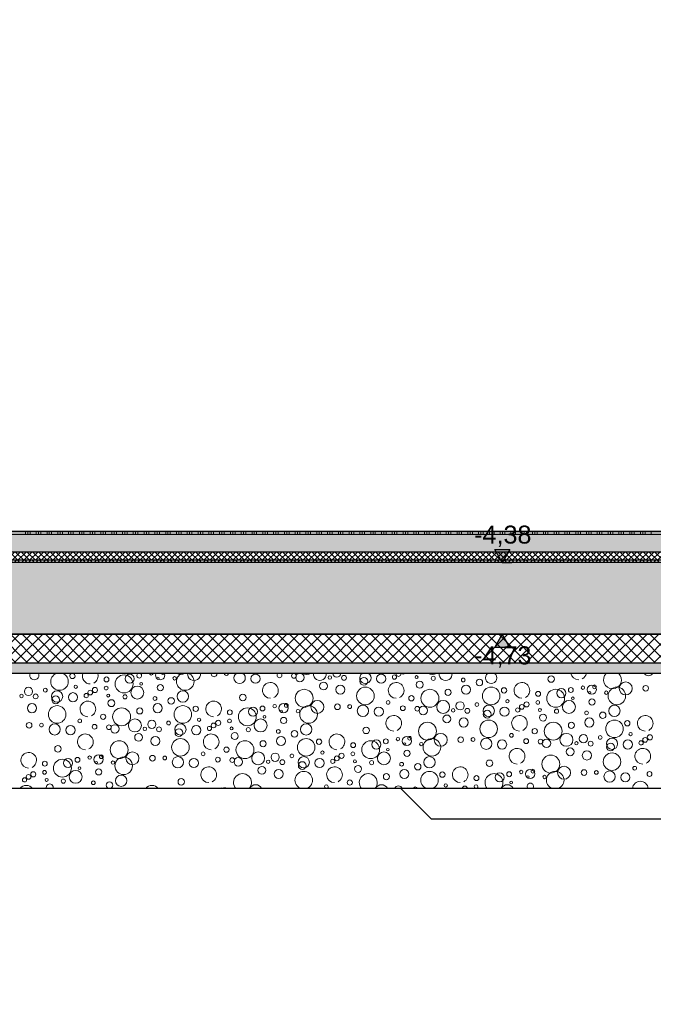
# Model space of a CAD drawing. Header units: metres. Extents: x -27.8 to 39.4, y -22.2 to 2.8.
# Tile 12 of 80: x 7.7 to 10.8, y -16.7 to -11.9. Entities that reach past the tile are written whole.
import ezdxf

# ---------------------------------------------------------------- set-up
doc = ezdxf.new("R2010")
doc.units = ezdxf.units.M
doc.header["$LTSCALE"] = 0.4
doc.header["$MEASUREMENT"] = 0
doc.linetypes.add('Strichlinie', pattern=[0.2, 0.15, -0.05])
doc.layers.get('0').update_dxf_attribs({"color": 8, "lineweight": 9})
doc.layers.get('Defpoints').update_dxf_attribs({"color": 8, "lineweight": 9})
for name, color, linetype in [('Neubau__ GHIW - druckfeste Dämmung u BP', 8, 'Continuous'), ('Neubau_A - Bodenaustausch', 8, 'Continuous'), ('Neubau_A - Sauberkeitsschicht', 8, 'Continuous'), ('Neubau_A-Bodenplatte', 8, 'Continuous'), ('Neubau_B-Bodenaufbau', 8, 'Continuous'), ('Neubau_T-Bemaßung', 8, 'Continuous')]:
    doc.layers.add(name, color=color, linetype=linetype)
doc.layers.add('S-Linien _ Schraffuren.2D', color=8, linetype='Continuous', lineweight=9)
doc.styles.add('ERSTELLTER_STIL_2', font='arial.ttf')
doc.dimstyles.new('ERSTELLTER_STIL__1', dxfattribs={"dimtxt": 0.0875, "dimasz": 0.059375, "dimexe": 0.18, "dimexo": 0.0625, "dimgap": 0, "dimtad": 1, "dimzin": 0, "dimdsep": 46, "dimtxsty": 'ERSTELLTER_STIL_2', "dimblk": 'ARROWHEAD_6', "dimblk1": 'ARROWHEAD_6', "dimblk2": 'ARROWHEAD_6', "dimcen": 0.09, "dimclrd": 7, "dimclre": 7, "dimclrt": 7, "dimazin": 0, "dimtfac": 1, "dimtdec": 4, "dimtmove": 0, "dimatfit": 3, "dimfxl": 1, "dimtolj": 1, "dimtzin": 0, "dimarcsym": 0})
pattern_1 = [(45, (388.31789, -10.175), (-0.035355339, 0.035355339), [0.0375, -0.0125]), (45, (388.31789, -10.139645), (-0.035355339, 0.035355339), [0.0375, -0.0125])]

# ---------------------------------------------------------------- blocks, each defined once
blk = doc.blocks.new('*X367', base_point=(4591.5834, -0.0469))
at = {"layer": 'Neubau_A - Bodenaustausch', "color": 253, "linetype": 'Continuous', "lineweight": 9, "true_color": 0x9f9f9f}
for centre, radius in [((4211.5208, -5.0182), 0.0436), ((4211.5483, -4.9931), 0.0223), ((4212.1602, -4.9931), 0.0223), ((4212.3474, -4.9789), 0.0115), ((4212.3764, -4.9874), 0.0205), ((4212.5219, -4.987), 0.00837), ((4212.5909, -4.989), 0.0118), ((4212.772, -4.9931), 0.0223), ((4212.8365, -4.985), 0.0103), ((4212.944, -4.985), 0.00732), ((4213.0252, -4.991), 0.0101), ((4213.5991, -4.9944), 0.0158), ((4211.2857, -5.0323), 0.00812), ((4211.4353, -4.9964), 0.0119), ((4211.4339, -5.0384), 0.00908), ((4211.5853, -5.0602), 0.0315), ((4211.6043, -5.0181), 0.00642), ((4211.6859, -4.991), 0.00574), ((4211.6975, -5.0362), 0.015), ((4211.767, -4.991), 0.00837), ((4212.4914, -5.0285), 0.0189), ((4212.5728, -5.0462), 0.0223), ((4212.6877, -5.0055), 0.0189), ((4212.9593, -5.0219), 0.0169), ((4213.1713, -4.9992), 0.00908), ((4213.1847, -5.0462), 0.0223), ((4213.2498, -5.011), 0.0158), ((4213.7534, -5.0367), 0.00837), ((4213.7965, -5.0462), 0.0223), ((4213.8102, -5.0326), 0.00908), ((4213.9616, -5.0402), 0.0315), ((4214.0589, -5.0396), 0.0137), ((4211.0219, -5.077), 0.00837), ((4211.056, -5.0549), 0.0201), ((4211.0909, -5.079), 0.0118), ((4211.1376, -5.0486), 0.00908), ((4211.195, -5.0793), 0.0275), ((4211.1877, -5.0955), 0.0189), ((4211.272, -5.0831), 0.0223), ((4211.3365, -5.075), 0.0103), ((4211.3561, -5.0604), 0.0115), ((4211.3791, -5.0479), 0.0126), ((4211.444, -5.075), 0.00732), ((4211.5252, -5.081), 0.0101), ((4211.8068, -5.0793), 0.0275), ((4212.0991, -5.0844), 0.0158), ((4212.3971, -5.0882), 0.0436), ((4212.6951, -5.0767), 0.0427), ((4212.919, -5.0881), 0.0128), ((4213.0089, -5.0882), 0.0436), ((4213.0975, -5.0594), 0.015), ((4213.3069, -5.0767), 0.0427), ((4213.3695, -5.0496), 0.013), ((4213.5353, -5.0664), 0.0119), ((4213.6208, -5.0882), 0.0436), ((4213.6483, -5.0631), 0.0223), ((4213.6945, -5.0477), 0.0119), ((4213.7859, -5.061), 0.00574), ((4213.867, -5.061), 0.00837), ((4213.9187, -5.0767), 0.0427), ((4211.0728, -5.1362), 0.0223), ((4211.1951, -5.1667), 0.0427), ((4211.4593, -5.1119), 0.0169), ((4211.6713, -5.0892), 0.00908), ((4211.6847, -5.1362), 0.0223), ((4211.7498, -5.101), 0.0158), ((4211.8069, -5.1667), 0.0427), ((4212.2534, -5.1267), 0.00837), ((4212.2965, -5.1362), 0.0223), ((4212.3102, -5.1226), 0.00908), ((4212.4187, -5.1667), 0.0427), ((4212.4616, -5.1302), 0.0315), ((4212.5589, -5.1296), 0.0137), ((4212.6187, -5.1287), 0.00908), ((4212.6832, -5.1493), 0.0275), ((4212.8054, -5.1084), 0.00908), ((4212.8774, -5.1366), 0.0117), ((4213.0734, -5.1302), 0.0315), ((4213.156, -5.1249), 0.0201), ((4213.2376, -5.1186), 0.00908), ((4213.295, -5.1493), 0.0275), ((4213.3857, -5.1023), 0.00812), ((4213.4561, -5.1304), 0.0115), ((4213.4791, -5.1179), 0.0126), ((4213.5339, -5.1084), 0.00908), ((4213.6853, -5.1302), 0.0315), ((4213.7043, -5.0881), 0.00642), ((4213.7975, -5.1062), 0.015), ((4213.9068, -5.1493), 0.0275), ((4211.419, -5.1781), 0.0128), ((4211.5089, -5.1782), 0.0436), ((4211.5975, -5.1494), 0.015), ((4211.8695, -5.1396), 0.013), ((4212.0353, -5.1564), 0.0119), ((4212.1208, -5.1782), 0.0436), ((4212.1483, -5.1531), 0.0223), ((4212.1945, -5.1377), 0.0119), ((4212.2043, -5.1781), 0.00642), ((4212.2859, -5.151), 0.00574), ((4212.367, -5.151), 0.00837), ((4212.7602, -5.1531), 0.0223), ((4212.9474, -5.1389), 0.0115), ((4212.9764, -5.1474), 0.0205), ((4213.0914, -5.1885), 0.0189), ((4213.1219, -5.147), 0.00837), ((4213.1909, -5.149), 0.0118), ((4213.2877, -5.1655), 0.0189), ((4213.372, -5.1531), 0.0223), ((4213.4365, -5.145), 0.0103), ((4213.544, -5.145), 0.00732), ((4213.5593, -5.1819), 0.0169), ((4213.6252, -5.151), 0.0101), ((4213.7713, -5.1592), 0.00908), ((4213.8498, -5.171), 0.0158), ((4211.0589, -5.2196), 0.0137), ((4211.1187, -5.2187), 0.00908), ((4211.1832, -5.2393), 0.0275), ((4211.2602, -5.2431), 0.0223), ((4211.3054, -5.1984), 0.00908), ((4211.3774, -5.2266), 0.0117), ((4211.4474, -5.2289), 0.0115), ((4211.4764, -5.2374), 0.0205), ((4211.5734, -5.2202), 0.0315), ((4211.656, -5.2149), 0.0201), ((4211.7376, -5.2086), 0.00908), ((4211.795, -5.2393), 0.0275), ((4211.872, -5.2431), 0.0223), ((4211.8857, -5.1923), 0.00812), ((4211.9561, -5.2204), 0.0115), ((4211.9791, -5.2079), 0.0126), ((4212.0339, -5.1984), 0.00908), ((4212.1853, -5.2202), 0.0315), ((4212.2975, -5.1962), 0.015), ((4212.4068, -5.2393), 0.0275), ((4212.9971, -5.2482), 0.0436), ((4213.1728, -5.2062), 0.0223), ((4213.2951, -5.2367), 0.0427), ((4213.6089, -5.2482), 0.0436), ((4213.6975, -5.2194), 0.015), ((4213.7847, -5.2062), 0.0223), ((4213.9069, -5.2367), 0.0427), ((4213.9695, -5.2096), 0.013), ((4211.5914, -5.2785), 0.0189), ((4211.6219, -5.237), 0.00837), ((4211.6909, -5.239), 0.0118), ((4211.7877, -5.2555), 0.0189), ((4211.9365, -5.235), 0.0103), ((4212.044, -5.235), 0.00732), ((4212.0593, -5.2719), 0.0169), ((4212.1252, -5.241), 0.0101), ((4212.2713, -5.2492), 0.00908), ((4212.3498, -5.261), 0.0158), ((4212.6991, -5.2444), 0.0158), ((4213.0616, -5.2902), 0.0315), ((4213.4054, -5.2684), 0.00908), ((4213.519, -5.2481), 0.0128), ((4213.6734, -5.2902), 0.0315), ((4213.756, -5.2849), 0.0201), ((4213.9857, -5.2623), 0.00812), ((4214.0791, -5.2779), 0.0126), ((4211.4971, -5.3382), 0.0436), ((4211.6728, -5.2962), 0.0223), ((4211.7951, -5.3267), 0.0427), ((4212.1089, -5.3382), 0.0436), ((4212.1975, -5.3094), 0.015), ((4212.2847, -5.2962), 0.0223), ((4212.4069, -5.3267), 0.0427), ((4212.4695, -5.2996), 0.013), ((4212.6353, -5.3164), 0.0119), ((4212.7208, -5.3382), 0.0436), ((4212.7483, -5.3131), 0.0223), ((4212.7945, -5.2977), 0.0119), ((4212.8534, -5.2867), 0.00837), ((4212.8965, -5.2962), 0.0223), ((4212.8859, -5.311), 0.00574), ((4212.9102, -5.2826), 0.00908), ((4212.967, -5.311), 0.00837), ((4213.0187, -5.3267), 0.0427), ((4213.1589, -5.2896), 0.0137), ((4213.2187, -5.2887), 0.00908), ((4213.2832, -5.3093), 0.0275), ((4213.3602, -5.3131), 0.0223), ((4213.4774, -5.2966), 0.0117), ((4213.5474, -5.2989), 0.0115), ((4213.5764, -5.3074), 0.0205), ((4213.7219, -5.307), 0.00837), ((4213.7909, -5.309), 0.0118), ((4213.8376, -5.2786), 0.00908), ((4213.895, -5.3093), 0.0275), ((4213.8877, -5.3255), 0.0189), ((4213.972, -5.3131), 0.0223), ((4214.0365, -5.305), 0.0103), ((4214.0561, -5.2904), 0.0115), ((4211.1991, -5.3344), 0.0158), ((4211.3965, -5.3862), 0.0223), ((4211.4102, -5.3726), 0.00908), ((4211.5616, -5.3802), 0.0315), ((4211.9054, -5.3584), 0.00908), ((4212.019, -5.3381), 0.0128), ((4212.1734, -5.3802), 0.0315), ((4212.256, -5.3749), 0.0201), ((4212.3376, -5.3686), 0.00908), ((4212.4857, -5.3523), 0.00812), ((4212.5791, -5.3679), 0.0126), ((4212.6339, -5.3584), 0.00908), ((4212.7853, -5.3802), 0.0315), ((4212.8043, -5.3381), 0.00642), ((4212.8975, -5.3562), 0.015), ((4213.5971, -5.4082), 0.0436), ((4213.6914, -5.3485), 0.0189), ((4213.7728, -5.3662), 0.0223), ((4213.8951, -5.3967), 0.0427), ((4211.1353, -5.4064), 0.0119), ((4211.2208, -5.4282), 0.0436), ((4211.2483, -5.4031), 0.0223), ((4211.2945, -5.3877), 0.0119), ((4211.3534, -5.3767), 0.00837), ((4211.3859, -5.401), 0.00574), ((4211.467, -5.401), 0.00837), ((4211.5187, -5.4167), 0.0427), ((4211.6589, -5.3796), 0.0137), ((4211.7187, -5.3787), 0.00908), ((4211.7832, -5.3993), 0.0275), ((4211.8602, -5.4031), 0.0223), ((4211.9774, -5.3866), 0.0117), ((4212.0474, -5.3889), 0.0115), ((4212.0764, -5.3974), 0.0205), ((4212.2219, -5.397), 0.00837), ((4212.2909, -5.399), 0.0118), ((4212.395, -5.3993), 0.0275), ((4212.3877, -5.4155), 0.0189), ((4212.472, -5.4031), 0.0223), ((4212.5365, -5.395), 0.0103), ((4212.5561, -5.3804), 0.0115), ((4212.644, -5.395), 0.00732), ((4212.7252, -5.401), 0.0101), ((4212.8713, -5.4092), 0.00908), ((4212.9498, -5.421), 0.0158), ((4213.0068, -5.3993), 0.0275), ((4213.2991, -5.4044), 0.0158), ((4211.0561, -5.4704), 0.0115), ((4211.0791, -5.4579), 0.0126), ((4211.1339, -5.4484), 0.00908), ((4211.2853, -5.4702), 0.0315), ((4211.3043, -5.4281), 0.00642), ((4211.3975, -5.4462), 0.015), ((4212.1914, -5.4385), 0.0189), ((4212.2728, -5.4562), 0.0223), ((4212.6593, -5.4319), 0.0169), ((4212.7975, -5.4694), 0.015), ((4212.8847, -5.4562), 0.0223), ((4213.0695, -5.4596), 0.013), ((4213.3483, -5.4731), 0.0223), ((4213.3945, -5.4577), 0.0119), ((4213.4534, -5.4467), 0.00837), ((4213.4965, -5.4562), 0.0223), ((4213.5102, -5.4426), 0.00908), ((4213.6616, -5.4502), 0.0315), ((4213.7589, -5.4496), 0.0137), ((4213.8187, -5.4487), 0.00908), ((4213.8832, -5.4693), 0.0275), ((4213.9602, -5.4731), 0.0223), ((4214.0054, -5.4284), 0.00908), ((4214.0774, -5.4566), 0.0117), ((4211.0365, -5.485), 0.0103), ((4211.144, -5.485), 0.00732), ((4211.2252, -5.491), 0.0101), ((4211.3713, -5.4992), 0.00908), ((4211.4498, -5.511), 0.0158), ((4211.5068, -5.4893), 0.0275), ((4211.7991, -5.4944), 0.0158), ((4212.619, -5.4981), 0.0128), ((4213.0857, -5.5123), 0.00812), ((4213.2353, -5.4764), 0.0119), ((4213.4043, -5.4981), 0.00642), ((4213.4859, -5.471), 0.00574), ((4213.567, -5.471), 0.00837)]:
    blk.add_circle(centre, radius, dxfattribs=at)
for centre, radius, start, end in [((4211.0847, -4.9762), 0.0223, 155.2932, 24.7068), ((4211.2069, -5.0067), 0.0427, 111.0079, 68.9921), ((4211.2695, -4.9796), 0.013, 102.1437, 77.8563), ((4211.3565, -4.98), 0.0382, 159.8963, 270), ((4211.3565, -4.98), 0.0382, 296.5651, 20.1037), ((4211.5945, -4.9777), 0.0119, 115.3218, 64.6782), ((4211.6534, -4.9667), 0.00837, 181.2674, 358.7326), ((4211.6965, -4.9762), 0.0223, 155.2932, 24.7068), ((4211.7102, -4.9626), 0.00908, 207.879, 332.121), ((4211.8187, -5.0067), 0.0427, 111.0079, 68.9921), ((4211.7971, -4.9282), 0.0436, 242.5973, 297.4027), ((4211.8616, -4.9702), 0.0315, 173.8908, 6.1092), ((4211.9589, -4.9696), 0.0137, 168.4212, 11.5788), ((4212.0187, -4.9687), 0.00908, 168.275, 11.725), ((4212.0832, -4.9893), 0.0275, 125.4052, 54.5948), ((4212.2774, -4.9766), 0.0117, 123.4806, 56.5194), ((4212.4089, -4.9282), 0.0436, 242.5973, 297.4027), ((4212.4734, -4.9702), 0.0315, 173.8908, 6.1092), ((4212.556, -4.9649), 0.0201, 185.5344, 354.4656), ((4212.6376, -4.9586), 0.00908, 246.18, 293.82), ((4212.695, -4.9893), 0.0275, 125.4052, 54.5948), ((4212.8561, -4.9704), 0.0115, 161.9251, 18.0749), ((4212.8791, -4.9579), 0.0126, 225.3282, 314.6718), ((4213.0208, -4.9282), 0.0436, 242.5973, 297.4027), ((4213.0853, -4.9702), 0.0315, 173.8908, 6.1092), ((4213.3068, -4.9893), 0.0275, 125.4052, 54.5948), ((4213.7328, -4.96), 0.0382, 190.3597, 270), ((4213.7328, -4.96), 0.0382, 296.5651, 349.6403), ((4213.8971, -4.9982), 0.0436, 134.0001, 45.9999), ((4214.0728, -4.9562), 0.0223, 208.6788, 331.3212), ((4212.2328, -5.05), 0.0382, 296.5651, 270), ((4212.8447, -5.05), 0.0382, 296.5651, 270), ((4213.4565, -5.05), 0.0382, 296.5651, 270), ((4211.3447, -5.14), 0.0382, 296.5651, 270), ((4211.9565, -5.14), 0.0382, 296.5651, 270), ((4212.8328, -5.21), 0.0382, 296.5651, 270), ((4213.4447, -5.21), 0.0382, 296.5651, 270), ((4214.0565, -5.21), 0.0382, 296.5651, 270), ((4211.3328, -5.3), 0.0382, 296.5651, 270), ((4211.9447, -5.3), 0.0382, 296.5651, 270), ((4212.5565, -5.3), 0.0382, 296.5651, 270), ((4211.0565, -5.39), 0.0382, 296.5651, 270), ((4213.4328, -5.37), 0.0382, 296.5651, 270), ((4214.0447, -5.37), 0.0382, 296.5651, 270), ((4211.9328, -5.46), 0.0382, 296.5651, 270), ((4212.0971, -5.4982), 0.0436, 318.8372, 221.1628), ((4212.3951, -5.4867), 0.0427, 290.0215, 249.9785), ((4212.5447, -5.46), 0.0382, 296.5651, 270), ((4212.7089, -5.4982), 0.0436, 318.8372, 221.1628), ((4213.0069, -5.4867), 0.0427, 290.0215, 249.9785), ((4213.1565, -5.46), 0.0382, 296.5651, 270), ((4213.3208, -5.4982), 0.0436, 318.8372, 221.1628), ((4213.6187, -5.4867), 0.0427, 290.0215, 249.9785), ((4211.1593, -5.5219), 0.0169, 342.9039, 197.0961), ((4213.4975, -5.5162), 0.015, 314.6072, 225.3928), ((4214.0328, -5.53), 0.0382, 4.7006, 175.2994), ((4211.0447, -5.55), 0.0382, 37.2645, 142.7355), ((4211.3847, -5.5462), 0.0223, 60.1024, 119.8976), ((4211.6565, -5.55), 0.0382, 37.2645, 142.7355), ((4211.9965, -5.5462), 0.0223, 60.1024, 119.8976), ((4212.0102, -5.5326), 0.00908, 39.3692, 140.6308), ((4212.1616, -5.5402), 0.0315, 25.0794, 154.9206), ((4212.2589, -5.5396), 0.0137, 68.9373, 111.0627), ((4212.5054, -5.5184), 0.00908, 291.4194, 248.5806), ((4212.7734, -5.5402), 0.0315, 25.0794, 154.9206), ((4212.856, -5.5349), 0.0201, 23.5814, 156.4186), ((4212.9376, -5.5286), 0.00908, 10.7837, 169.2163), ((4213.1791, -5.5279), 0.0126, 4.7013, 175.2987), ((4213.2339, -5.5184), 0.00908, 291.4194, 248.5806), ((4213.3853, -5.5402), 0.0315, 25.0794, 154.9206)]:
    blk.add_arc(centre, radius, start, end, dxfattribs=at)
blk = doc.blocks.new('ARROWHEAD_6')
at = {"color": 0, "linetype": 'Continuous', "lineweight": 0}
for p, q in [((0, 0), (-1, 0)), ((-0.5, -0.5), (0.5, 0.5))]:
    blk.add_line(p, q, dxfattribs=at)
blk = doc.blocks.new('*D377')
at = {"layer": 'Defpoints', "color": 0, "linetype": 'Continuous', "transparency": 16777216}
for p in [(3.115, -14.905), (11.2966, -14.905), (12.3775, -15.045)]:
    blk.add_point(p, dxfattribs=at)
at = {"layer": 'Neubau_T-Bemaßung', "linetype": 'Continuous', "lineweight": -2, "transparency": 16777216}
for p, q in [((3.1775, -14.905), (11.4766, -14.905)), ((11.2966, -14.9644), (11.2966, -14.9856)), ((12.315, -15.045), (11.1166, -15.045)), ((11.2966, -15.045), (11.2966, -15.1431))]:
    blk.add_line(p, q, dxfattribs=at)
at = {"layer": 'Neubau_T-Bemaßung', "linetype": 'Continuous', "lineweight": -2, "transparency": 16777216, "xscale": 0.059375, "yscale": 0.059375, "zscale": 0.059375}
for p, rotation in [((11.2966, -14.905), 90), ((11.2966, -15.045), 270)]:
    blk.add_blockref('ARROWHEAD_6', p, dxfattribs=dict(at, rotation=rotation))
at = {"layer": 'Neubau_T-Bemaßung', "linetype": 'Continuous', "transparency": 16777216, "insert": (11.1831, -15.1431), "char_height": 0.0875, "attachment_point": 5, "rotation": 90, "style": 'ERSTELLTER_STIL_2'}
blk.add_mtext('\\A1;0.14', dxfattribs=at)
blk = doc.blocks.new('*D378')
at = {"layer": 'Defpoints', "color": 0, "linetype": 'Continuous', "transparency": 16777216}
for p in [(11.1831, -14.555), (16.28, -14.555), (3.115, -14.905)]:
    blk.add_point(p, dxfattribs=at)
at = {"layer": 'Neubau_T-Bemaßung', "linetype": 'Continuous', "lineweight": -2, "transparency": 16777216}
for p, q in [((16.2175, -14.555), (11.0031, -14.555)), ((11.1831, -14.6144), (11.1831, -14.6162)), ((11.1831, -14.8456), (11.1831, -14.8441)), ((3.1775, -14.905), (11.3631, -14.905))]:
    blk.add_line(p, q, dxfattribs=at)
at = {"layer": 'Neubau_T-Bemaßung', "linetype": 'Continuous', "lineweight": -2, "transparency": 16777216, "xscale": 0.059375, "yscale": 0.059375, "zscale": 0.059375}
for p, rotation in [((11.1831, -14.555), 90), ((11.1831, -14.905), 270)]:
    blk.add_blockref('ARROWHEAD_6', p, dxfattribs=dict(at, rotation=rotation))
at = {"layer": 'Neubau_T-Bemaßung', "linetype": 'Continuous', "transparency": 16777216, "insert": (11.1831, -14.7301), "char_height": 0.0875, "attachment_point": 5, "rotation": 90, "style": 'ERSTELLTER_STIL_2'}
blk.add_mtext('\\A1;0.35', dxfattribs=at)
blk = doc.blocks.new('*D379')
at = {"layer": 'Defpoints', "color": 0, "linetype": 'Continuous', "transparency": 16777216}
for p in [(3.575, -14.405), (11.0692, -14.405), (16.28, -14.555)]:
    blk.add_point(p, dxfattribs=at)
at = {"layer": 'Neubau_T-Bemaßung', "linetype": 'Continuous', "lineweight": -2, "transparency": 16777216}
for p, q in [((11.0692, -14.405), (11.0692, -14.3072)), ((3.6375, -14.405), (11.2492, -14.405)), ((11.0692, -14.4956), (11.0692, -14.4644)), ((16.2175, -14.555), (10.8892, -14.555))]:
    blk.add_line(p, q, dxfattribs=at)
at = {"layer": 'Neubau_T-Bemaßung', "linetype": 'Continuous', "lineweight": -2, "transparency": 16777216, "xscale": 0.059375, "yscale": 0.059375, "zscale": 0.059375}
for p, rotation in [((11.0692, -14.405), 90), ((11.0692, -14.555), 270)]:
    blk.add_blockref('ARROWHEAD_6', p, dxfattribs=dict(at, rotation=rotation))
at = {"layer": 'Neubau_T-Bemaßung', "linetype": 'Continuous', "transparency": 16777216, "insert": (11.1831, -14.3072), "char_height": 0.0875, "attachment_point": 5, "rotation": 90, "style": 'ERSTELLTER_STIL_2'}
blk.add_mtext('\\A1;0.15', dxfattribs=at)
blk = doc.blocks.new('*D380')
at = {"layer": 'Defpoints', "color": 0, "linetype": 'Continuous', "transparency": 16777216}
for p in [(11.1831, -10.655), (16.03, -10.655), (3.575, -14.405)]:
    blk.add_point(p, dxfattribs=at)
at = {"layer": 'Neubau_T-Bemaßung', "linetype": 'Continuous', "lineweight": -2, "transparency": 16777216}
for p, q in [((15.9675, -10.655), (11.0031, -10.655)), ((11.1831, -10.7144), (11.1831, -12.3528)), ((11.1831, -14.3456), (11.1831, -12.5807)), ((3.6375, -14.405), (11.3631, -14.405))]:
    blk.add_line(p, q, dxfattribs=at)
at = {"layer": 'Neubau_T-Bemaßung', "linetype": 'Continuous', "lineweight": -2, "transparency": 16777216, "xscale": 0.059375, "yscale": 0.059375, "zscale": 0.059375}
for p, rotation in [((11.1831, -10.655), 90), ((11.1831, -14.405), 270)]:
    blk.add_blockref('ARROWHEAD_6', p, dxfattribs=dict(at, rotation=rotation))
at = {"layer": 'Neubau_T-Bemaßung', "linetype": 'Continuous', "transparency": 16777216, "insert": (11.1831, -12.4668), "char_height": 0.0875, "attachment_point": 5, "rotation": 90, "style": 'ERSTELLTER_STIL_2'}
blk.add_mtext('\\A1;3.75', dxfattribs=at)
blk = doc.blocks.new('*D394')
at = {"layer": 'Defpoints', "color": 0, "linetype": 'Continuous', "transparency": 16777216}
for p in [(11.5331, -14.555), (16.28, -14.555), (3.115, -14.905)]:
    blk.add_point(p, dxfattribs=at)
at = {"layer": 'Neubau_T-Bemaßung', "linetype": 'Continuous', "lineweight": -2, "transparency": 16777216}
for p, q in [((16.2175, -14.555), (11.3531, -14.555)), ((11.5331, -14.6144), (11.5331, -14.6162)), ((11.5331, -14.8456), (11.5331, -14.8441)), ((3.1775, -14.905), (11.7131, -14.905))]:
    blk.add_line(p, q, dxfattribs=at)
at = {"layer": 'Neubau_T-Bemaßung', "linetype": 'Continuous', "lineweight": -2, "transparency": 16777216, "xscale": 0.059375, "yscale": 0.059375, "zscale": 0.059375}
for p, rotation in [((11.5331, -14.555), 90), ((11.5331, -14.905), 270)]:
    blk.add_blockref('ARROWHEAD_6', p, dxfattribs=dict(at, rotation=rotation))
at = {"layer": 'Neubau_T-Bemaßung', "linetype": 'Continuous', "transparency": 16777216, "insert": (11.5331, -14.7301), "char_height": 0.0875, "attachment_point": 5, "rotation": 90, "style": 'ERSTELLTER_STIL_2'}
blk.add_mtext('\\A1;0.35', dxfattribs=at)
blk = doc.blocks.new('*D395')
at = {"layer": 'Defpoints', "color": 0, "linetype": 'Continuous', "transparency": 16777216}
for p in [(3.575, -10.655), (11.5331, -10.655), (16.28, -14.555)]:
    blk.add_point(p, dxfattribs=at)
at = {"layer": 'Neubau_T-Bemaßung', "linetype": 'Continuous', "lineweight": -2, "transparency": 16777216}
for p, q in [((3.6375, -10.655), (11.7131, -10.655)), ((11.5331, -10.7144), (11.5331, -12.495)), ((11.5331, -14.4956), (11.5331, -12.722)), ((16.2175, -14.555), (11.3531, -14.555))]:
    blk.add_line(p, q, dxfattribs=at)
at = {"layer": 'Neubau_T-Bemaßung', "linetype": 'Continuous', "lineweight": -2, "transparency": 16777216, "xscale": 0.059375, "yscale": 0.059375, "zscale": 0.059375}
for p, rotation in [((11.5331, -10.655), 90), ((11.5331, -14.555), 270)]:
    blk.add_blockref('ARROWHEAD_6', p, dxfattribs=dict(at, rotation=rotation))
at = {"layer": 'Neubau_T-Bemaßung', "linetype": 'Continuous', "transparency": 16777216, "insert": (11.5331, -12.6085), "char_height": 0.0875, "attachment_point": 5, "rotation": 90, "style": 'ERSTELLTER_STIL_2'}
blk.add_mtext('\\A1;3.90', dxfattribs=at)

msp = doc.modelspace()

# ---------------------------------------------------------------- hatches: boundary and pattern name
at = {"layer": 'Neubau__ GHIW - druckfeste Dämmung u BP', "linetype": 'Continuous'}
h = msp.add_hatch(dxfattribs=at)
h.set_pattern_fill('DÄMMUNG__HART_1_0001', color=256, style=0, pattern_type=2)
h.set_pattern_definition([(45, (388.31789, -10.175), (-0.0282842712, 0.0282842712), []), (135, (388.31789, -10.175), (0.0282842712, 0.0282842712), [])])
h.paths.add_polyline_path([(3.115, -14.905), (3.115, -15.045), (17.68, -15.045), (17.68, -14.905)])
at = {"layer": 'Neubau_A - Sauberkeitsschicht', "linetype": 'Continuous'}
h = msp.add_hatch(dxfattribs=at)
h.set_pattern_fill('BETON__UNBEWEHRT_0001', color=256, style=0, pattern_type=2)
h.set_pattern_definition(pattern_1)
h.paths.add_polyline_path([(2.955, -15.095), (17.54, -15.095), (17.54, -15.045), (2.955, -15.045)])
at = {"layer": 'Neubau_A-Bodenplatte', "linetype": 'Continuous'}
h = msp.add_hatch(dxfattribs=at)
h.set_pattern_fill('BETON__STAHLBETON_0001', color=256, style=0, pattern_type=2)
h.set_pattern_definition([(45, (388.31789, -10.175), (-0.084852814, 0.084852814), []), (45, (388.27546, -10.13257), (-0.084852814, 0.084852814), [0.09, -0.03])])
h.paths.add_polyline_path([(17.931, -14.555), (3.115, -14.555), (3.115, -14.905), (17.931, -14.905)])
at = {"layer": 'Neubau_B-Bodenaufbau', "linetype": 'Continuous'}
h = msp.add_hatch(dxfattribs=at)
h.set_pattern_fill('BETON__UNBEWEHRT_0001', color=256, style=0, pattern_type=2)
h.set_pattern_definition(pattern_1)
h.paths.add_polyline_path([(3.575, -14.42), (3.575, -14.505), (16.03, -14.505), (16.03, -14.42)])
h = msp.add_hatch(dxfattribs=at)
h.set_pattern_fill('DÄMMUNG__HART_2_0001', color=256, style=0, pattern_type=2)
h.set_pattern_definition([(45, (388.31789, -10.175), (-0.0141421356, 0.0141421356), []), (135, (388.31789, -10.175), (0.0141421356, 0.0141421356), [])])
h.paths.add_polyline_path([(16.03, -14.505), (3.575, -14.505), (3.575, -14.545), (16.03, -14.545)])
h = msp.add_hatch(dxfattribs=at)
h.set_pattern_fill('GUßASPHALT_0001', color=256, style=0, pattern_type=2)
h.set_pattern_definition([(45, (388.31789, -10.175), (-0.0176776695, 0.0176776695), []), (135, (388.31789, -10.175), (0.0176776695, 0.0176776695), [])])
h.paths.add_polyline_path([(3.575, -14.555), (16.03, -14.555), (16.03, -14.545), (3.575, -14.545)])
at = {"layer": 'Neubau_T-Bemaßung', "linetype": 'Continuous'}
for points in [[(10.0955, -14.555), (10.1318, -14.4925), (10.0593, -14.4925)], [(10.0955, -14.905), (10.0593, -14.9675), (10.1318, -14.9675)]]:
    msp.add_hatch(color=256, dxfattribs=at).paths.add_polyline_path(points)

# ---------------------------------------------------------------- linework, layer by layer
msp.add_lwpolyline([(25.205, -15.655), (21.47, -15.655), (20.42, -16.705), (17.04, -16.705), (15.99, -15.655), (2.115, -15.655), (-2.9008, -10.6392), (-6, -10.6338)])
at = {"layer": 'Neubau_A - Bodenaustausch', "linetype": 'Continuous'}
for p, q in [((17.54, -15.655), (2.955, -15.655)), ((9.6012, -15.655), (9.7512, -15.805)), ((12.5086, -15.805), (9.7512, -15.805))]:
    msp.add_line(p, q, dxfattribs=at)
at = {"layer": 'Neubau_A - Sauberkeitsschicht', "linetype": 'Continuous'}
msp.add_line((17.54, -15.095), (2.955, -15.095), dxfattribs=at)
at = {"layer": 'Neubau_A - Sauberkeitsschicht', "linetype": 'Continuous', "flags": 128}
msp.add_lwpolyline([(17.54, -15.045), (3.115, -15.045), (2.955, -15.045)], dxfattribs=at)
at = {"layer": 'Neubau_A-Bodenplatte', "linetype": 'Continuous'}
for p, q in [((16.03, -14.555), (3.575, -14.555)), ((17.68, -14.905), (3.115, -14.905))]:
    msp.add_line(p, q, dxfattribs=at)
at = {"layer": 'Neubau_B-Bodenaufbau', "linetype": 'Continuous'}
for p, q in [((16.03, -14.405), (3.575, -14.405)), ((16.03, -14.42), (3.575, -14.42)), ((16.03, -14.505), (3.575, -14.505)), ((16.03, -14.545), (3.575, -14.545))]:
    msp.add_line(p, q, dxfattribs=at)
at = {"layer": 'Neubau_B-Bodenaufbau', "linetype": 'Continuous', "lineweight": 9}
for p, q in [((7.7754, -14.405), (7.7754, -14.42)), ((7.7866, -14.405), (7.7866, -14.42)), ((7.7979, -14.405), (7.7979, -14.42)), ((7.8279, -14.405), (7.8279, -14.42)), ((7.8391, -14.405), (7.8391, -14.42)), ((7.8504, -14.405), (7.8504, -14.42)), ((7.8804, -14.405), (7.8804, -14.42)), ((7.8916, -14.405), (7.8916, -14.42)), ((7.9029, -14.405), (7.9029, -14.42)), ((7.9329, -14.405), (7.9329, -14.42)), ((7.9441, -14.405), (7.9441, -14.42)), ((7.9554, -14.405), (7.9554, -14.42)), ((7.9854, -14.405), (7.9854, -14.42)), ((7.9966, -14.405), (7.9966, -14.42)), ((8.0079, -14.405), (8.0079, -14.42)), ((8.0379, -14.405), (8.0379, -14.42)), ((8.0491, -14.405), (8.0491, -14.42)), ((8.0604, -14.405), (8.0604, -14.42)), ((8.0904, -14.405), (8.0904, -14.42)), ((8.1016, -14.405), (8.1016, -14.42)), ((8.1129, -14.405), (8.1129, -14.42)), ((8.1429, -14.405), (8.1429, -14.42)), ((8.1541, -14.405), (8.1541, -14.42)), ((8.1654, -14.405), (8.1654, -14.42)), ((8.1954, -14.405), (8.1954, -14.42)), ((8.2066, -14.405), (8.2066, -14.42)), ((8.2179, -14.405), (8.2179, -14.42)), ((8.2479, -14.405), (8.2479, -14.42)), ((8.2591, -14.405), (8.2591, -14.42)), ((8.2704, -14.405), (8.2704, -14.42)), ((8.3004, -14.405), (8.3004, -14.42)), ((8.3116, -14.405), (8.3116, -14.42)), ((8.3229, -14.405), (8.3229, -14.42)), ((8.3529, -14.405), (8.3529, -14.42)), ((8.3641, -14.405), (8.3641, -14.42)), ((8.3754, -14.405), (8.3754, -14.42)), ((8.4054, -14.405), (8.4054, -14.42)), ((8.4166, -14.405), (8.4166, -14.42)), ((8.4279, -14.405), (8.4279, -14.42)), ((8.4579, -14.405), (8.4579, -14.42)), ((8.4691, -14.405), (8.4691, -14.42)), ((8.4804, -14.405), (8.4804, -14.42)), ((8.5104, -14.405), (8.5104, -14.42)), ((8.5216, -14.405), (8.5216, -14.42)), ((8.5329, -14.405), (8.5329, -14.42)), ((8.5629, -14.405), (8.5629, -14.42)), ((8.5741, -14.405), (8.5741, -14.42)), ((8.5854, -14.405), (8.5854, -14.42)), ((8.6154, -14.405), (8.6154, -14.42)), ((8.6266, -14.405), (8.6266, -14.42)), ((8.6379, -14.405), (8.6379, -14.42)), ((8.6679, -14.405), (8.6679, -14.42)), ((8.6791, -14.405), (8.6791, -14.42)), ((8.6904, -14.405), (8.6904, -14.42)), ((8.7204, -14.405), (8.7204, -14.42)), ((8.7316, -14.405), (8.7316, -14.42)), ((8.7429, -14.405), (8.7429, -14.42)), ((8.7729, -14.405), (8.7729, -14.42)), ((8.7841, -14.405), (8.7841, -14.42)), ((8.7954, -14.405), (8.7954, -14.42)), ((8.8254, -14.405), (8.8254, -14.42)), ((8.8366, -14.405), (8.8366, -14.42)), ((8.8479, -14.405), (8.8479, -14.42)), ((8.8779, -14.405), (8.8779, -14.42)), ((8.8891, -14.405), (8.8891, -14.42)), ((8.9004, -14.405), (8.9004, -14.42)), ((8.9304, -14.405), (8.9304, -14.42)), ((8.9416, -14.405), (8.9416, -14.42)), ((8.9529, -14.405), (8.9529, -14.42)), ((8.9829, -14.405), (8.9829, -14.42)), ((8.9941, -14.405), (8.9941, -14.42)), ((9.0054, -14.405), (9.0054, -14.42)), ((9.0354, -14.405), (9.0354, -14.42)), ((9.0466, -14.405), (9.0466, -14.42)), ((9.0579, -14.405), (9.0579, -14.42)), ((9.0879, -14.405), (9.0879, -14.42)), ((9.0991, -14.405), (9.0991, -14.42)), ((9.1104, -14.405), (9.1104, -14.42)), ((9.1404, -14.405), (9.1404, -14.42)), ((9.1516, -14.405), (9.1516, -14.42)), ((9.1629, -14.405), (9.1629, -14.42)), ((9.1929, -14.405), (9.1929, -14.42)), ((9.2041, -14.405), (9.2041, -14.42)), ((9.2154, -14.405), (9.2154, -14.42)), ((9.2454, -14.405), (9.2454, -14.42)), ((9.2566, -14.405), (9.2566, -14.42)), ((9.2679, -14.405), (9.2679, -14.42)), ((9.2979, -14.405), (9.2979, -14.42)), ((9.3091, -14.405), (9.3091, -14.42)), ((9.3204, -14.405), (9.3204, -14.42)), ((9.3504, -14.405), (9.3504, -14.42)), ((9.3616, -14.405), (9.3616, -14.42)), ((9.3729, -14.405), (9.3729, -14.42)), ((9.4029, -14.405), (9.4029, -14.42)), ((9.4141, -14.405), (9.4141, -14.42)), ((9.4254, -14.405), (9.4254, -14.42)), ((9.4554, -14.405), (9.4554, -14.42)), ((9.4666, -14.405), (9.4666, -14.42)), ((9.4779, -14.405), (9.4779, -14.42)), ((9.5079, -14.405), (9.5079, -14.42)), ((9.5191, -14.405), (9.5191, -14.42)), ((9.5304, -14.405), (9.5304, -14.42)), ((9.5604, -14.405), (9.5604, -14.42)), ((9.5716, -14.405), (9.5716, -14.42)), ((9.5829, -14.405), (9.5829, -14.42)), ((9.6129, -14.405), (9.6129, -14.42)), ((9.6241, -14.405), (9.6241, -14.42)), ((9.6354, -14.405), (9.6354, -14.42)), ((9.6654, -14.405), (9.6654, -14.42)), ((9.6766, -14.405), (9.6766, -14.42)), ((9.6879, -14.405), (9.6879, -14.42)), ((9.7179, -14.405), (9.7179, -14.42)), ((9.7291, -14.405), (9.7291, -14.42)), ((9.7404, -14.405), (9.7404, -14.42)), ((9.7704, -14.405), (9.7704, -14.42)), ((9.7816, -14.405), (9.7816, -14.42)), ((9.7929, -14.405), (9.7929, -14.42)), ((9.8229, -14.405), (9.8229, -14.42)), ((9.8341, -14.405), (9.8341, -14.42)), ((9.8454, -14.405), (9.8454, -14.42)), ((9.8754, -14.405), (9.8754, -14.42)), ((9.8866, -14.405), (9.8866, -14.42)), ((9.8979, -14.405), (9.8979, -14.42)), ((9.9279, -14.405), (9.9279, -14.42)), ((9.9391, -14.405), (9.9391, -14.42)), ((9.9504, -14.405), (9.9504, -14.42)), ((9.9804, -14.405), (9.9804, -14.42)), ((9.9916, -14.405), (9.9916, -14.42)), ((10.0029, -14.405), (10.0029, -14.42)), ((10.0329, -14.405), (10.0329, -14.42)), ((10.0441, -14.405), (10.0441, -14.42)), ((10.0554, -14.405), (10.0554, -14.42)), ((10.0854, -14.405), (10.0854, -14.42)), ((10.0966, -14.405), (10.0966, -14.42)), ((10.1079, -14.405), (10.1079, -14.42)), ((10.1379, -14.405), (10.1379, -14.42)), ((10.1491, -14.405), (10.1491, -14.42)), ((10.1604, -14.405), (10.1604, -14.42)), ((10.1904, -14.405), (10.1904, -14.42)), ((10.2016, -14.405), (10.2016, -14.42)), ((10.2129, -14.405), (10.2129, -14.42)), ((10.2429, -14.405), (10.2429, -14.42)), ((10.2541, -14.405), (10.2541, -14.42)), ((10.2654, -14.405), (10.2654, -14.42)), ((10.2954, -14.405), (10.2954, -14.42)), ((10.3066, -14.405), (10.3066, -14.42)), ((10.3179, -14.405), (10.3179, -14.42)), ((10.3479, -14.405), (10.3479, -14.42)), ((10.3591, -14.405), (10.3591, -14.42)), ((10.3704, -14.405), (10.3704, -14.42)), ((10.4004, -14.405), (10.4004, -14.42)), ((10.4116, -14.405), (10.4116, -14.42)), ((10.4229, -14.405), (10.4229, -14.42)), ((10.4529, -14.405), (10.4529, -14.42)), ((10.4641, -14.405), (10.4641, -14.42)), ((10.4754, -14.405), (10.4754, -14.42)), ((10.5054, -14.405), (10.5054, -14.42)), ((10.5166, -14.405), (10.5166, -14.42)), ((10.5279, -14.405), (10.5279, -14.42)), ((10.5579, -14.405), (10.5579, -14.42)), ((10.5691, -14.405), (10.5691, -14.42)), ((10.5804, -14.405), (10.5804, -14.42)), ((10.6104, -14.405), (10.6104, -14.42)), ((10.6216, -14.405), (10.6216, -14.42)), ((10.6329, -14.405), (10.6329, -14.42)), ((10.6629, -14.405), (10.6629, -14.42)), ((10.6741, -14.405), (10.6741, -14.42)), ((10.6854, -14.405), (10.6854, -14.42)), ((10.7154, -14.405), (10.7154, -14.42)), ((10.7266, -14.405), (10.7266, -14.42)), ((10.7379, -14.405), (10.7379, -14.42)), ((10.7679, -14.405), (10.7679, -14.42)), ((10.7791, -14.405), (10.7791, -14.42)), ((10.7904, -14.405), (10.7904, -14.42)), ((10.8204, -14.405), (10.8204, -14.42))]:
    msp.add_line(p, q, dxfattribs=at)
at = {"layer": 'Neubau_T-Bemaßung', "linetype": 'Continuous'}
for p, q in [((10.0955, -14.555), (10.0593, -14.4925)), ((10.0593, -14.4925), (10.1318, -14.4925)), ((10.1318, -14.4925), (10.0955, -14.555)), ((10.0955, -14.555), (10.0486, -14.555)), ((10.0955, -14.555), (10.1424, -14.555)), ((10.0955, -14.905), (10.0486, -14.905)), ((10.0955, -14.905), (10.0593, -14.9675)), ((10.0955, -14.905), (10.1424, -14.905)), ((10.1318, -14.9675), (10.0955, -14.905)), ((10.0593, -14.9675), (10.1318, -14.9675))]:
    msp.add_line(p, q, dxfattribs=at)
at = {"layer": 'S-Linien _ Schraffuren.2D', "linetype": 'Strichlinie', "flags": 128}
msp.add_lwpolyline([(13.8454, -10.6687), (15.6563, -10.6758), (17.0612, -10.6704), (19.0543, -10.6547), (19.3911, -10.6615), (20.6649, -10.649), (21.2048, -10.5292), (21.2503, -10.5021), (21.2786, -10.5137), (21.3187, -10.5222), (21.4464, -10.5741), (25.3122, -10.4635), (25.3122, -15.655), (21.47, -15.655), (20.42, -16.705), (17.04, -16.705), (15.99, -15.655), (2.115, -15.655), (-2.9008, -10.6392)], close=True, dxfattribs=at)

# ---------------------------------------------------------------- block references
at = {"layer": 'Neubau_A - Bodenaustausch'}
msp.add_blockref('*X367', (388.3179, -10.175), dxfattribs=at)

# ---------------------------------------------------------------- texts
at = {"layer": 'Neubau_T-Bemaßung', "char_height": 0.0875, "attachment_point": 7, "style": 'ERSTELLTER_STIL_2'}
for s, insert in [('\\A1;-4,38', (9.9588, -14.48)), ('\\A1;-4,73', (9.9588, -15.0675))]:
    msp.add_mtext(s, dxfattribs=dict(at, insert=insert))

# ---------------------------------------------------------------- dimensions: what is measured, and where the dimension line sits
at = {"layer": 'Neubau_T-Bemaßung', "linetype": 'Continuous'}
for base, p1, p2, picture, middle in [((11.1831, -10.655), (3.575, -14.405), (16.03, -10.655), '*D380', (11.1831, -12.4668)), ((11.5331, -10.655), (16.28, -14.555), (3.575, -10.655), '*D395', (11.5331, -12.6085)), ((11.0692, -14.405), (16.28, -14.555), (3.575, -14.405), '*D379', (11.1831, -14.3072)), ((11.1831, -14.555), (3.115, -14.905), (16.28, -14.555), '*D378', (11.1831, -14.7301)), ((11.5331, -14.555), (3.115, -14.905), (16.28, -14.555), '*D394', (11.5331, -14.7301)), ((11.2966, -14.905), (12.3775, -15.045), (3.115, -14.905), '*D377', (11.1831, -15.1431))]:
    dim = msp.add_linear_dim(base=base, p1=p1, p2=p2, angle=90, dimstyle='ERSTELLTER_STIL__1', override={"dimclrd": 256, "dimclre": 256, "dimclrt": 256}, dxfattribs=at)
    dim.commit()
    dim.dimension.update_dxf_attribs({"geometry": picture, "text_midpoint": middle, "dimtype": 160, "text_rotation": 90})

doc.saveas('drawing.dxf')
